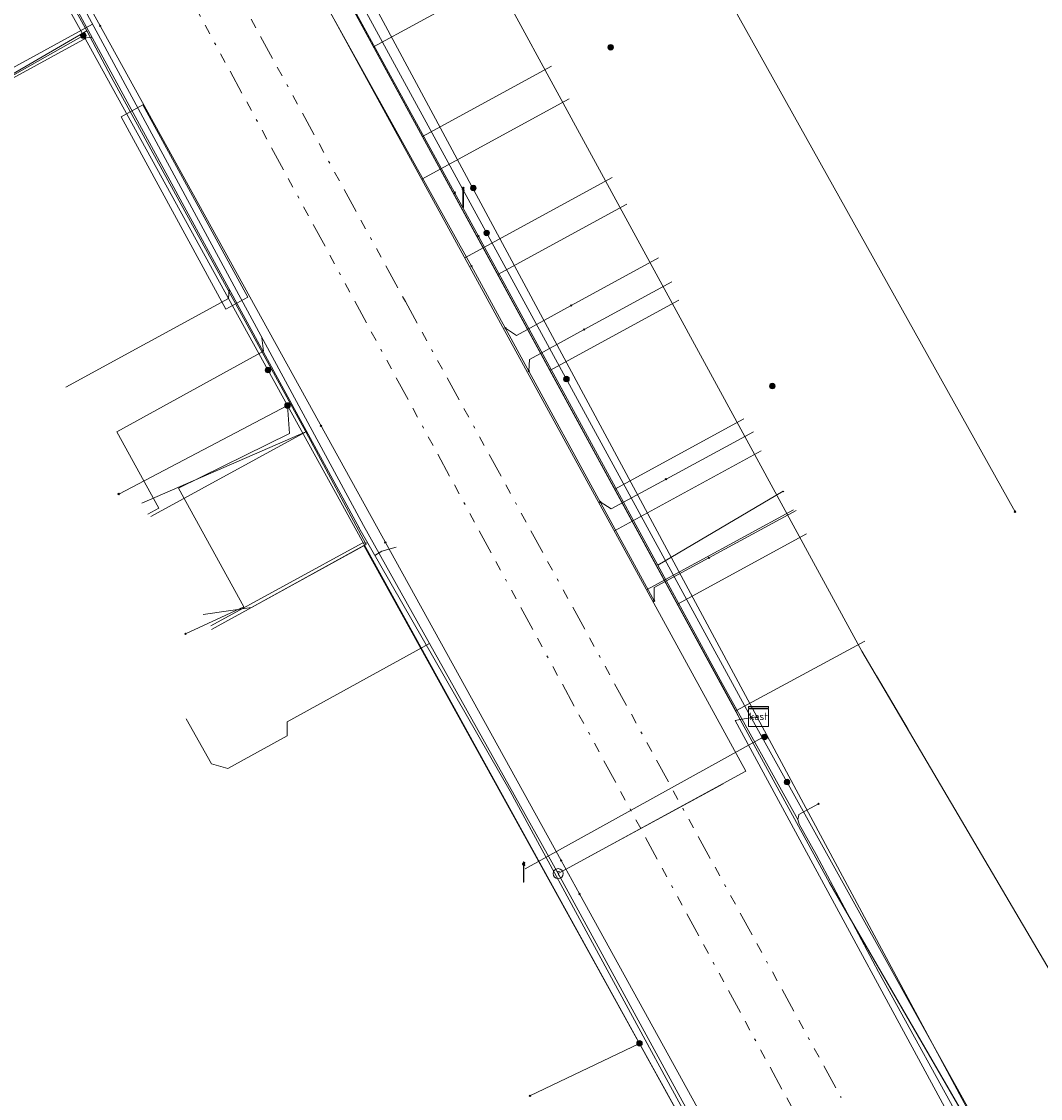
# Model space of a CAD drawing. Header units: metres. Extents: x 154975 to 155642, y 461260 to 461877.
# Tile 6 of 95: x 155127 to 155168, y 461379 to 461422. Entities that reach past the tile are written whole.
import ezdxf
from ezdxf.enums import TextEntityAlignment as Align
from ezdxf.lldxf.tags import DXFTag

# ---------------------------------------------------------------- set-up
doc = ezdxf.new("R2010")
doc.units = ezdxf.units.M
doc.linetypes.add('RI-OVERIG-SO', pattern=[17, 5, -2, 2, -2, 0, -2, 2, -2])
for name, color, linetype, lineweight, true_color in [('B-WE-KL-DATA-G', 3, 'KL-DATA-SO', 18, 0x00ff00), ('B-WE-KL-DATA_HULPSTUK-S', 3, 'Continuous', 18, 0x00ff00), ('B-WE-KL-DATA_KABELBED-G', 3, 'Continuous', 18, 0x00ff00), ('B-WE-KL-DATA_MANTELBUIS-G', 3, 'Continuous', 18, 0x00ff00), ('B-WE-KL-ET_LS-G', 1, 'KL-LS-SO', 18, 0xff0000), ('B-WE-KL-ET_LS-S', 1, 'Continuous', 18, 0xff0000), ('B-WE-KL-ET_LS_HULPSTUK-S', 1, 'Continuous', 18, 0xff0000), ('B-WE-KL-ET_LS_MANTELBUIS-G', 1, 'Continuous', 18, 0xff0000), ('B-WE-KL-GAS_LD-G', 30, 'KL-GAS_LD-SO', 18, 0xff7f00), ('B-WE-KL-GAS_LD_HULPSTUK-S', 30, 'Continuous', 18, 0xff7f00), ('B-WE-KL-GAS_LD_MANTELBUIS-G', 30, 'Continuous', 18, 0xff7f00), ('B-WE-KL-WATER-G', 5, 'KL-WATER-SO', 18, 0x0000ff), ('B-WE-KL-WATER_HULPSTUK-S', 5, 'Continuous', 18, 0x0000ff), ('B-WE-RI-VRIJVERVAL-G', 6, 'RI-OVERIG-SO', 18, 0xff00ff)]:
    doc.layers.add(name, color=color, linetype=linetype, lineweight=lineweight, true_color=true_color)
doc.styles.add('NLCS-ISO', font='NLCS-ISO.ttf')
tags = doc.linetypes.add('KL-DATA-SO', pattern='A,4,-1,[101,NLCS.SHX,S=0.5,R=0,X=0,Y=0],-1,4,-1,["D",Standard,S=1,R=0,X=-0.25,Y=-0.5],-1.5', length=12.5).pattern_tags.tags
tags[18] = DXFTag(74, 10)
tags = doc.linetypes.add('KL-GAS_LD-SO', pattern='A,4,-1,[69,NLCS.SHX,S=0.5,R=0,X=0,Y=0],-1,4,-1,["L",Standard,S=1,R=0,X=0.25,Y=-0.5],-2', length=13).pattern_tags.tags
tags[18] = DXFTag(74, 10)
tags = doc.linetypes.add('KL-LS-SO', pattern='A,4,-1,[103,NLCS.SHX,S=0.75,R=0,X=0,Y=0],-1,4,-1,["L",Standard,S=1,R=0,X=0,Y=-0.5],-2', length=13).pattern_tags.tags
tags[18] = DXFTag(74, 10)
doc.linetypes.add('KL-WATER-SO', pattern='A,7,-0.5,[168,NLCS.SHX,S=0.75,R=0,X=0.75,Y=0],-2', length=9.5)

# ---------------------------------------------------------------- blocks, each defined once
blk = doc.blocks.new('SKL-WTB_HULP_T STUK-SO')
at = {"color": 0, "linetype": 'ByBlock', "lineweight": 18}
blk.add_circle((0, 0), 1, dxfattribs=at)
at = {"color": 0, "linetype": 'ByBlock', "lineweight": -2, "style": 'NLCS-ISO'}
blk.add_text('T', height=1, dxfattribs=at).set_placement((0, 0), align=Align.MIDDLE_CENTER)
at = {"color": 0, "linetype": 'ByBlock', "lineweight": 18, "style": 'NLCS-ISO', "flags": 1}
for tag, p in [('TYPE', (1.5, 0)), ('OMSCHRIJVING', (1.5, -3)), ('LABEL', (1.5, -1.5))]:
    blk.add_attdef(tag, p, '', height=1, dxfattribs=at)
blk = doc.blocks.new('SKL-WTB_HULP_KAST-SO')
at = {"color": 0, "linetype": 'ByBlock', "lineweight": 18}
for points in [[(-2, 2), (2, 2), (2, 1.68), (-2, 1.68)], [(-2, 1.52), (2, 1.52), (2, -2), (-2, -2)]]:
    blk.add_lwpolyline(points, close=True, dxfattribs=at)
at = {"color": 0, "linetype": 'ByBlock', "lineweight": 18, "style": 'NLCS-ISO'}
blk.add_text('kast', height=1.5, dxfattribs=at).set_placement((0, 0), align=Align.MIDDLE_CENTER)
at = {"color": 0, "linetype": 'ByBlock', "lineweight": 18, "style": 'NLCS-ISO', "flags": 1}
for tag, p in [('TYPE', (2.5, 0)), ('OMSCHRIJVING', (2.5, -3)), ('LABEL', (2.5, -1.5))]:
    blk.add_attdef(tag, p, '', height=1, dxfattribs=at)
blk = doc.blocks.new('SKL-WTB_HULP_OVERIG-SO')
at = {"color": 0, "linetype": 'ByBlock', "lineweight": 18}
for points in [[(-0.14, 0.14), (0.14, -0.14)], [(0.14, 0.14), (-0.14, -0.14)]]:
    blk.add_lwpolyline(points, dxfattribs=at)
at = {"color": 0, "linetype": 'ByBlock', "lineweight": 18, "style": 'NLCS-ISO', "flags": 1}
for tag, p in [('TYPE', (1.5, 0)), ('OMSCHRIJVING', (1.5, -3)), ('LABEL', (1.5, -1.5))]:
    blk.add_attdef(tag, p, '', height=1, dxfattribs=at)
blk = doc.blocks.new('SKL-WTB_HULP_MOF-SO')
at = {"linetype": 'ByBlock', "lineweight": 18}
h = blk.add_hatch(color=0, dxfattribs=at)
h.dxf.hatch_style = 1
h.paths.add_polyline_path([(-0.5625, 0, 1), (0.5625, 0, 1)])
at = {"color": 0, "linetype": 'ByBlock', "lineweight": 18}
blk.add_circle((0, 0), 0.5625, dxfattribs=at)
at = {"color": 0, "linetype": 'ByBlock', "lineweight": 18, "style": 'NLCS-ISO', "flags": 1}
for tag, p in [('TYPE', (1.5, 0)), ('OMSCHRIJVING', (1.5, -3)), ('LABEL', (1.5, -1.5))]:
    blk.add_attdef(tag, p, '', height=1, dxfattribs=at)
blk = doc.blocks.new('SKL-ET_LS_MAST-SO')
for p, q in [((-0.05, 2.07), (0.05, 2.07)), ((-0.05, -2), (0.05, -2))]:
    blk.add_line(p, q)
for points in [[(-0.18, 1.76), (-0.22, 1.76), (-0.22, 1.84), (-0.18, 1.84), (-0.18, 1.79)], [(-0.18, 1.49), (-0.22, 1.49), (-0.22, 1.57), (-0.18, 1.57), (-0.18, 1.52)], [(-0.18, 1.79), (-0.05, 1.79)], [(-0.18, 1.76), (-0.05, 1.76)], [(-0.18, 1.52), (-0.05, 1.52)], [(-0.18, 1.49), (-0.05, 1.49)], [(-0.05, -2), (-0.05, 2.07)], [(0.05, -2), (0.05, 2.07)], [(0.18, 1.92), (0.05, 1.92)], [(0.18, 1.89), (0.05, 1.89)], [(0.18, 1.66), (0.05, 1.66)], [(0.18, 1.63), (0.05, 1.63)], [(0.18, 1.39), (0.05, 1.39)], [(0.18, 1.36), (0.05, 1.36)], [(0.18, 1.89), (0.22, 1.89), (0.22, 1.97), (0.18, 1.97), (0.18, 1.92)], [(0.18, 1.63), (0.22, 1.63), (0.22, 1.71), (0.18, 1.71), (0.18, 1.66)], [(0.18, 1.36), (0.22, 1.36), (0.22, 1.44), (0.18, 1.44), (0.18, 1.39)]]:
    blk.add_lwpolyline(points)

msp = doc.modelspace()

# ---------------------------------------------------------------- linework, layer by layer
at = {"layer": 'B-WE-KL-DATA-G', "ltscale": 0.2, "flags": 128}
for points in [[(155134.816, 461445.676), (155161.237, 461397.207), (155174.178, 461375.212), (155240.664, 461400.76), (155236.797, 461410.819), (155234.625, 461419.024), (155199.21, 461480.979)], [(155130.502, 461443.936), (155129.731, 461443.369), (155130.695, 461441.518), (155137.997, 461428.18), (155145.775, 461413.993), (155153.036, 461400.665)], [(155139.527, 461437.651), (155137.296, 461435.98), (155134.299, 461434.914), (155156.351, 461394.462), (155157.082, 461394.586)], [(155139.527, 461437.651), (155137.296, 461435.98), (155134.299, 461434.914), (155156.351, 461394.462), (155157.082, 461394.586)], [(155130.106, 461422.113), (155127.686, 461426.514)], [(155157.082, 461394.586), (155156.351, 461394.462), (155141.622, 461421.481), (155146.802, 461424.305)], [(155123.907, 461418.515), (155130.106, 461422.113)], [(155138.907, 461406.013), (155138.373, 461406.993), (155131.087, 461420.274), (155130.106, 461422.113)], [(155157.082, 461394.586), (155156.351, 461394.462), (155143.59, 461417.87), (155148.77, 461420.694)], [(155157.082, 461394.586), (155156.351, 461394.462), (155143.59, 461417.87), (155148.77, 461420.694)], [(155157.082, 461394.586), (155156.351, 461394.462), (155143.59, 461417.87), (155148.77, 461420.694)], [(155157.082, 461394.586), (155156.351, 461394.462), (155146.608, 461412.335), (155151.788, 461415.159)], [(155157.082, 461394.586), (155156.351, 461394.462), (155146.608, 461412.335), (155151.788, 461415.159)], [(155157.082, 461394.586), (155156.351, 461394.462), (155146.608, 461412.335), (155151.788, 461415.159)], [(155157.082, 461394.586), (155156.351, 461394.462), (155148.708, 461408.483), (155153.888, 461411.307)], [(155157.082, 461394.586), (155156.351, 461394.462), (155148.708, 461408.483), (155153.888, 461411.307)], [(155157.082, 461394.586), (155156.351, 461394.462), (155148.708, 461408.483), (155153.888, 461411.307)], [(155157.082, 461394.586), (155156.351, 461394.462), (155148.708, 461408.483), (155153.888, 461411.307)], [(155157.082, 461394.586), (155156.351, 461394.462), (155148.708, 461408.483), (155153.888, 461411.307)], [(155157.082, 461394.586), (155156.351, 461394.462), (155148.708, 461408.483), (155153.888, 461411.307)], [(155157.082, 461394.586), (155156.351, 461394.462), (155151.306, 461403.716), (155156.486, 461406.54)], [(155157.082, 461394.586), (155156.351, 461394.462), (155151.306, 461403.716), (155156.486, 461406.54)], [(155157.082, 461394.586), (155156.351, 461394.462), (155151.306, 461403.716), (155156.486, 461406.54)], [(155132.322, 461403.154), (155138.907, 461406.013)], [(155135.119, 461398.069), (155141.33, 461401.491), (155138.907, 461406.013)], [(155153.036, 461400.665), (155158.072, 461403.631)], [(155158.1, 461403.6), (155158.072, 461403.631)], [(155157.082, 461394.586), (155156.351, 461394.462), (155153.828, 461399.09), (155159.008, 461401.914)], [(155157.082, 461394.586), (155156.351, 461394.462), (155153.828, 461399.09), (155159.008, 461401.914)], [(155157.082, 461394.586), (155156.351, 461394.462), (155153.828, 461399.09), (155159.008, 461401.914)], [(155157.265, 461372.468), (155141.238, 461401.455), (155136.729, 461398.958), (155134.783, 461398.679)], [(155153.036, 461400.665), (155155.627, 461395.91), (155158.666, 461390.443)], [(155157.082, 461394.586), (155156.351, 461394.462), (155159.931, 461387.896), (155168.375, 461373.31), (155169.349, 461372.209), (155170.177, 461371.656), (155171.724, 461371.158), (155173.271, 461370.772), (155174.597, 461370.661), (155176.178, 461370.843), (155178.217, 461371.519), (155181.162, 461372.65), (155184.667, 461373.838), (155184.729, 461373.678), (155200.666, 461378.963), (155206.964, 461381.397), (155207.284, 461381.505), (155207.719, 461381.688), (155211.339, 461383.087), (155221.815, 461387.337), (155231.938, 461391.89), (155241.921, 461396.095), (155242.707, 461395.97)], [(155237.354, 461394.348), (155235.94, 461393.69), (155221.815, 461387.337), (155211.339, 461383.087), (155207.719, 461381.688), (155207.284, 461381.505), (155206.964, 461381.397), (155200.666, 461378.963), (155184.729, 461373.678), (155184.667, 461373.838), (155181.162, 461372.65), (155178.217, 461371.519), (155176.178, 461370.843), (155174.597, 461370.661), (155173.271, 461370.772), (155171.724, 461371.158), (155170.177, 461371.656), (155169.349, 461372.209), (155168.375, 461373.31), (155159.931, 461387.896), (155156.351, 461394.462), (155157.082, 461394.586)], [(155159.488, 461391.072), (155158.707, 461390.639), (155158.681, 461390.557), (155158.666, 461390.443), (155158.717, 461390.252), (155159.396, 461389.034), (155161.906, 461384.331), (155165.659, 461377.499), (155166.66, 461375.609), (155166.64, 461375.49), (155166.588, 461375.408), (155166.524, 461375.416)], [(155158.666, 461390.443), (155158.681, 461390.557), (155158.707, 461390.639), (155159.488, 461391.072)], [(155213.139, 461382.968), (155213.003, 461382.914), (155210.593, 461381.992), (155207.335, 461380.772), (155203.81, 461379.334), (155200.261, 461378.039), (155197.807, 461377.233), (155195.342, 461376.317), (155192.467, 461375.316), (155189.821, 461374.423), (155186.464, 461373.407), (155183.105, 461372.215), (155180.516, 461371.296), (155177.363, 461370.458), (155174.887, 461369.667), (155173.58, 461369.437), (155172.991, 461369.41), (155172.521, 461369.517), (155172.142, 461369.646), (155171.704, 461369.913), (155171.07, 461370.239), (155170.557, 461370.432), (155170.031, 461370.724), (155169.377, 461371.061), (155168.899, 461371.385), (155168.529, 461371.732), (155168.256, 461372.115), (155168.088, 461372.5), (155167.988, 461372.654), (155167.477, 461373.657), (155167.191, 461374.216), (155166.676, 461375.113), (155166.524, 461375.416), (155166.588, 461375.408), (155166.64, 461375.49), (155166.66, 461375.609), (155165.659, 461377.499), (155161.906, 461384.331), (155159.396, 461389.034), (155158.717, 461390.252), (155158.666, 461390.443)]]:
    msp.add_lwpolyline(points, dxfattribs=at)
at = {"layer": 'B-WE-KL-DATA_KABELBED-G', "ltscale": 0.2, "flags": 128}
for points in [[(155166.786, 461375.323), (155166.827, 461375.494), (155166.853, 461375.668), (155166.863, 461375.843), (155166.859, 461376.019), (155166.839, 461376.193), (155166.804, 461376.365), (155166.754, 461376.534), (155166.689, 461376.697), (155166.611, 461376.854), (155156.685, 461394.723), (155130.246, 461443.184), (155103.936, 461491.289), (155101.742, 461495.302), (155099.187, 461500), (155097.014, 461503.998), (155091.427, 461513.683), (155088.414, 461519.79), (155087.296, 461522.055), (155087.296, 461522.055)], [(155103.853, 461469.756), (155106.888, 461464.191), (155108.954, 461460.404), (155117.106, 461445.461), (155119.073, 461441.855), (155122.123, 461436.265), (155124.883, 461431.204), (155127.262, 461426.844), (155127.664, 461426.107), (155129.972, 461421.925), (155138.168, 461407.071), (155152.303, 461381.455), (155153.802, 461378.739), (155157.285, 461372.788), (155158.54, 461370.647)], [(155141.431, 461449.28), (155167.381, 461402.807)], [(155139.527, 461437.651), (155137.296, 461435.98), (155134.299, 461434.914), (155141.622, 461421.481)], [(155141.622, 461421.481), (155146.802, 461424.305)], [(155129.972, 461421.925), (155123.289, 461418.161)], [(155143.59, 461417.87), (155141.622, 461421.481)], [(155143.59, 461417.87), (155148.77, 461420.694)], [(155146.608, 461412.335), (155143.59, 461417.87)], [(155146.608, 461412.335), (155151.788, 461415.159)], [(155148.708, 461408.483), (155146.608, 461412.335)], [(155148.708, 461408.483), (155153.888, 461411.307)], [(155151.306, 461403.716), (155148.708, 461408.483)], [(155138.168, 461407.071), (155131.389, 461403.517)], [(155138.168, 461407.071), (155138.248, 461405.945), (155133.795, 461403.746), (155136.411, 461398.987), (155134.073, 461397.901)], [(155151.306, 461403.716), (155156.486, 461406.54)], [(155153.828, 461399.09), (155151.306, 461403.716)], [(155153.828, 461399.09), (155159.008, 461401.914)], [(155156.165, 461394.803), (155153.828, 461399.09)], [(155156.165, 461394.803), (155161.353, 461397.613)], [(155156.351, 461394.462), (155156.142, 461394.427), (155166.898, 461374.58)], [(155156.351, 461394.462), (155156.165, 461394.803)], [(155157.082, 461394.586), (155156.351, 461394.462)], [(155167.499, 461374.823), (155159.931, 461387.896), (155156.351, 461394.462)], [(155152.303, 461381.455), (155147.905, 461379.347)]]:
    msp.add_lwpolyline(points, dxfattribs=at)
at = {"layer": 'B-WE-KL-DATA_MANTELBUIS-G', "ltscale": 0.2, "flags": 128}
for points in [[(155131.087, 461420.274), (155138.373, 461406.993)], [(155163.086, 461394.064), (155161.818, 461396.219)]]:
    msp.add_lwpolyline(points, dxfattribs=at)
at = {"layer": 'B-WE-KL-ET_LS-G', "ltscale": 0.2, "flags": 128}
for points in [[(155166.812, 461376.328), (155157.323, 461394.007), (155139.331, 461427.486), (155129.421, 461444.97), (155132.177, 461446.544), (155105.021, 461496.644), (155097.205, 461511.354), (155097.405, 461513.521), (155091.636, 461523.549)], [(155081.816, 461510.587), (155085.353, 461504.103), (155087.806, 461499.627), (155094.473, 461488.011), (155095.145, 461486.788), (155096.671, 461483.992), (155099.13, 461479.424), (155117.774, 461444.713), (155127.964, 461426.186), (155141.041, 461402.152), (155141.032, 461402.167), (155147.108, 461391.589), (155154.902, 461377.234), (155158.558, 461370.558), (155158.77, 461369.986), (155158.877, 461369.385), (155158.876, 461368.775), (155158.766, 461368.175), (155158.551, 461367.604), (155158.238, 461367.081), (155157.836, 461366.62), (155156.366, 461365.769), (155156.234, 461365.63), (155156.146, 461365.457)], [(155123.993, 461418.51), (155130.099, 461421.844), (155130.322, 461421.852)], [(155129.269, 461407.806), (155135.797, 461411.371), (155135.829, 461411.731)], [(155132.683, 461402.617), (155138.93, 461406.032)], [(155135.085, 461398.223), (155141.16, 461401.544), (155141.385, 461401.553)], [(155142.534, 461401.377), (155141.956, 461401.216), (155141.672, 461401.053)], [(155147.717, 461388.461), (155157.219, 461393.725)]]:
    msp.add_lwpolyline(points, dxfattribs=at)
at = {"layer": 'B-WE-KL-ET_LS_MANTELBUIS-G', "ltscale": 0.2, "flags": 128}
msp.add_lwpolyline([(155131.485, 461418.668), (155135.691, 461410.938), (155136.569, 461411.416), (155132.363, 461419.146), (155131.485, 461418.668)], dxfattribs=at)
at = {"layer": 'B-WE-KL-GAS_LD-G', "ltscale": 0.2, "flags": 128}
for points in [[(155121.779, 461438.207), (155129.249, 461442.298), (155156.576, 461392.385), (155149.036, 461388.272)], [(155121.779, 461438.207), (155141.215, 461402.25), (155149.036, 461388.272)], [(155123.757, 461418.791), (155130.333, 461422.383)], [(155149.484, 461419.385), (155143.561, 461416.156)], [(155151.207, 461416.224), (155145.29, 461412.998)], [(155132.565, 461402.711), (155133.003, 461402.952), (155131.316, 461406.019), (155137.201, 461409.255), (155137.139, 461409.791)], [(155157.19, 461405.249), (155151.293, 461402.034)], [(155158.482, 461402.878), (155152.59, 461399.666)], [(155134.098, 461394.491), (155135.111, 461392.68), (155135.77, 461392.488), (155138.159, 461393.802), (155138.157, 461394.372), (155143.867, 461397.511)], [(155149.036, 461388.272), (155159.068, 461369.893), (155156.723, 461365.962), (155156.968, 461365.323)]]:
    msp.add_lwpolyline(points, dxfattribs=at)
at = {"layer": 'B-WE-KL-GAS_LD_MANTELBUIS-G', "ltscale": 0.2, "flags": 128}
msp.add_lwpolyline([(155150.189, 461388.9), (155155.659, 461391.882)], dxfattribs=at)
at = {"layer": 'B-WE-KL-WATER-G', "ltscale": 0.2, "flags": 128}
for points in [[(155145.561, 461412.664), (155129.544, 461441.452), (155122.145, 461437.714)], [(155122.593, 461436.903), (155149.152, 461388.793)], [(155149.557, 461411.087), (155153.068, 461413.002)], [(155152.904, 461399.205), (155145.561, 461412.664)], [(155150.083, 461410.121), (155153.595, 461412.036)], [(155146.921, 461410.172), (155147.361, 461409.889), (155149.557, 461411.087)], [(155147.859, 461408.452), (155147.887, 461408.923), (155150.083, 461410.121)], [(155153.367, 461404.113), (155156.876, 461406.02)], [(155150.725, 461403.2), (155151.164, 461402.916), (155153.367, 461404.113)], [(155155.086, 461400.95), (155158.599, 461402.859)], [(155152.888, 461399.234), (155152.888, 461399.756), (155155.086, 461400.95)], [(155149.152, 461388.793), (155149.891, 461387.454)], [(155157.582, 461373.521), (155149.891, 461387.454)]]:
    msp.add_lwpolyline(points, dxfattribs=at)
at = {"layer": 'B-WE-RI-VRIJVERVAL-G', "ltscale": 0.2, "flags": 128}
for points in [[(155159.69, 461376.54), (155121.42, 461447.14)], [(155125.34, 461443.39), (155142.9, 461411.25)], [(155142.9, 461411.25), (155160.4, 461379.28)]]:
    msp.add_lwpolyline(points, dxfattribs=at)

# ---------------------------------------------------------------- block references
at = {"layer": 'B-WE-KL-DATA_HULPSTUK-S', "xscale": 0.2, "yscale": 0.2, "zscale": 0.2}
for name, p in [('SKL-WTB_HULP_MOF-SO', (155129.972, 461421.925)), ('SKL-WTB_HULP_OVERIG-SO', (155129.972, 461421.925)), ('SKL-WTB_HULP_MOF-SO', (155151.144, 461421.457)), ('SKL-WTB_HULP_OVERIG-SO', (155144.89, 461415.62)), ('SKL-WTB_HULP_OVERIG-SO', (155145.84, 461413.87)), ('SKL-WTB_HULP_MOF-SO', (155146.168, 461414)), ('SKL-WTB_HULP_MOF-SO', (155137.382, 461408.495)), ('SKL-WTB_HULP_MOF-SO', (155149.368, 461408.135)), ('SKL-WTB_HULP_MOF-SO', (155157.635, 461407.853)), ('SKL-WTB_HULP_MOF-SO', (155138.168, 461407.071)), ('SKL-WTB_HULP_OVERIG-SO', (155138.168, 461407.071)), ('SKL-WTB_HULP_OVERIG-SO', (155138.168, 461407.071)), ('SKL-WTB_HULP_OVERIG-SO', (155131.388, 461403.517)), ('SKL-WTB_HULP_OVERIG-SO', (155167.381, 461402.807)), ('SKL-WTB_HULP_OVERIG-SO', (155134.073, 461397.901)), ('SKL-WTB_HULP_KAST-SO', (155157.082, 461394.586)), ('SKL-WTB_HULP_MOF-SO', (155158.226, 461391.949)), ('SKL-WTB_HULP_OVERIG-SO', (155159.488, 461391.072)), ('SKL-WTB_HULP_MOF-SO', (155152.303, 461381.456)), ('SKL-WTB_HULP_OVERIG-SO', (155152.303, 461381.456)), ('SKL-WTB_HULP_OVERIG-SO', (155147.905, 461379.347))]:
    msp.add_blockref(name, p, dxfattribs=at)
at = {"layer": 'B-WE-KL-ET_LS-S', "xscale": 0.2, "yscale": 0.2, "zscale": 0.2}
for p in [(155145.222, 461415.43), (155147.649, 461388.325)]:
    msp.add_blockref('SKL-ET_LS_MAST-SO', p, dxfattribs=at)
at = {"layer": 'B-WE-KL-ET_LS_HULPSTUK-S', "xscale": 0.2, "yscale": 0.2, "zscale": 0.2}
for p in [(155145.632, 461415.806), (155157.322, 461393.759)]:
    msp.add_blockref('SKL-WTB_HULP_MOF-SO', p, dxfattribs=at)
at = {"layer": 'B-WE-KL-GAS_LD_HULPSTUK-S', "xscale": 0.2, "yscale": 0.2, "zscale": 0.2}
msp.add_blockref('SKL-WTB_HULP_T STUK-SO', (155149.036, 461388.272), dxfattribs=at)
at = {"layer": 'B-WE-KL-WATER_HULPSTUK-S', "xscale": 0.2, "yscale": 0.2, "zscale": 0.2}
for p in [(155130.642, 461422.323), (155145.561, 461412.664), (155149.557, 461411.087), (155146.921, 461410.172), (155150.083, 461410.121), (155147.859, 461408.452), (155139.514, 461406.252), (155153.367, 461404.113), (155150.725, 461403.2), (155142.097, 461401.574), (155155.086, 461400.95), (155152.888, 461399.234), (155149.152, 461388.793), (155149.891, 461387.454)]:
    msp.add_blockref('SKL-WTB_HULP_OVERIG-SO', p, dxfattribs=at)

doc.saveas('drawing.dxf')
